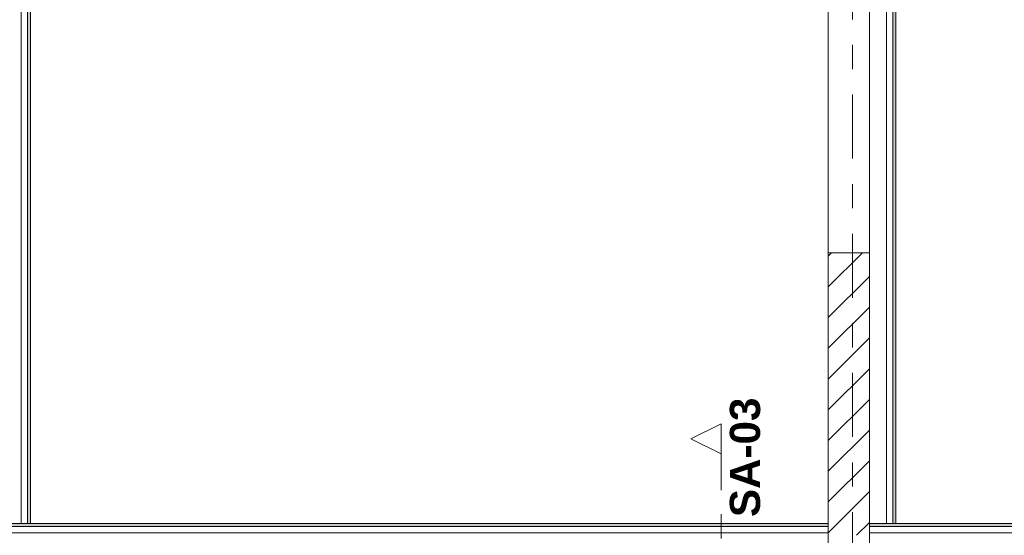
# Model space of a CAD drawing. Header units: metres. Extents: x -3.6 to 84.5, y -11 to 16.8.
# Tile 165 of 256: x 25.9 to 30, y 8.6 to 10.7. Entities that reach past the tile are written whole.
import ezdxf

# ---------------------------------------------------------------- set-up
doc = ezdxf.new("R2010")
doc.units = ezdxf.units.M
doc.header["$MEASUREMENT"] = 0
for name, pattern in [('Schnittlinie', [0.3, 0.15, -0.075, 0, -0.075]), ('Strichlinie doppelt', [0.546806, 0.264583, -0.105833, 0.070556, -0.105833]), ('Wipeout_Contour', [1, 0, -1])]:
    doc.linetypes.add(name, pattern=pattern)
for name, color, linetype in [('154 - Bemaßung_ Beschriftung.Ausbau - Deckenspiegel', 7, 'Continuous'), ('203 - Marker.Schnitt - Ausbaudetail SA', 7, 'Continuous'), ('451 - Universal.Achsen Raster', 7, 'Continuous'), ('605 - Struktur.Wand Innen', 7, 'Continuous'), ('Neubau_653 - Abdeckung.TB Verkofferung', 7, 'Continuous')]:
    doc.layers.add(name, color=color, linetype=linetype)
doc.styles.add('ERSTELLTER_STIL_1', font='txt')
doc.styles.add('ERSTELLTER_STIL_2', font='txt')
doc.dimstyles.new('ERSTELLTER_STIL__2', dxfattribs={"dimtxt": 0.1, "dimasz": 0.0532, "dimexe": 0.18, "dimexo": 0.0625, "dimgap": 0, "dimtad": 1, "dimtih": 1, "dimtoh": 1, "dimzin": 0, "dimdsep": 46, "dimtxsty": 'ERSTELLTER_STIL_2', "dimblk": 'ARROWHEAD_2', "dimblk1": 'ARROWHEAD_2', "dimblk2": 'ARROWHEAD_2', "dimcen": 0.09, "dimse1": 1, "dimse2": 1, "dimclrd": 7, "dimclre": 7, "dimclrt": 7, "dimazin": 0, "dimtfac": 1, "dimtdec": 4, "dimtmove": 0, "dimatfit": 3, "dimfxl": 1, "dimtolj": 1, "dimtzin": 0, "dimarcsym": 0})
pattern_1 = [(45, (0, 0), (-0.01767767, 0.01767767), [0, -0.025])]

# ---------------------------------------------------------------- blocks, each defined once
blk = doc.blocks.new('*D409')
at = {"layer": '154 - Bemaßung_ Beschriftung.Ausbau - Deckenspiegel', "color": 7, "linetype": 'Continuous', "lineweight": 5}
for p, q in [((19.49, 8.3775), (19.49, 8.4825)), ((43.335, 8.3775), (43.335, 8.4825)), ((19.5102, 8.465), (19.4698, 8.395)), ((43.3148, 8.395), (43.3552, 8.465)), ((19.4558, 8.43), (19.49, 8.43)), ((19.49, 8.43), (43.335, 8.43)), ((43.335, 8.43), (43.3692, 8.43))]:
    blk.add_line(p, q, dxfattribs=at)
at = {"color": 254, "linetype": 'Wipeout_Contour', "lineweight": 0, "ltscale": 130.180221}
blk.add_wipeout([(31.1977, 8.4312), (31.6273, 8.4312), (31.6273, 8.5687), (31.1977, 8.5687)], dxfattribs=at).dxf.layer = '154 - Bemaßung_ Beschriftung.Ausbau - Deckenspiegel'
at = {"layer": '154 - Bemaßung_ Beschriftung.Ausbau - Deckenspiegel', "color": 7, "lineweight": 5, "insert": (31.2165, 8.4306), "char_height": 0.1, "attachment_point": 7, "style": 'ERSTELLTER_STIL_2'}
blk.add_mtext('\\A1;{\\pql;\\fArial|b0|i0|c0|p38;23,84\\fArial|b0|i0|c0|p38;\\A1{\\H.66x;\\S5^  ;}}', dxfattribs=at)
blk = doc.blocks.new('ARROWHEAD_2')
at = {"color": 0, "linetype": 'Continuous', "lineweight": 0}
for p, q in [((0, 0), (-1, 0)), ((-0.378, -0.655), (0.378, 0.655))]:
    blk.add_line(p, q, dxfattribs=at)

msp = doc.modelspace()

# ---------------------------------------------------------------- hatches: boundary and pattern name
at = {"layer": 'Neubau_653 - Abdeckung.TB Verkofferung', "linetype": 'Continuous', "lineweight": 0, "true_color": 0x000000}
h = msp.add_hatch(dxfattribs=at)
h.set_pattern_fill('Gips_0001', color=18, style=0, pattern_type=2)
h.set_pattern_definition(pattern_1)
h.paths.add_polyline_path([(25.93, 8.6495), (25.93, 12.69), (25.9175, 12.69), (25.9175, 8.6495)])
h = msp.add_hatch(dxfattribs=at)
h.set_pattern_fill('Gips_0001', color=18, style=0, pattern_type=2)
h.set_pattern_definition(pattern_1)
h.paths.add_polyline_path([(29.51, 8.6495), (29.51, 12.69), (29.4975, 12.69), (29.4975, 8.6495)])
h = msp.add_hatch(dxfattribs=at)
h.set_pattern_fill('Gips_0001', color=18, style=0, pattern_type=2)
h.set_pattern_definition(pattern_1)
h.paths.add_polyline_path([(29.23, 8.6495), (25.82, 8.6495), (25.82, 8.637), (29.23, 8.637)])
h = msp.add_hatch(dxfattribs=at)
h.set_pattern_fill('Gips_0001', color=18, style=0, pattern_type=2)
h.set_pattern_definition(pattern_1)
h.paths.add_polyline_path([(32.85, 8.6495), (29.4, 8.6495), (29.4, 8.637), (32.85, 8.637)])

# ---------------------------------------------------------------- linework, layer by layer
at = {"layer": 'Neubau_653 - Abdeckung.TB Verkofferung', "color": 1, "linetype": 'Continuous', "lineweight": 5}
for p, q in [((25.8905, 12.69), (25.8905, 8.6495)), ((25.9175, 12.69), (25.9175, 8.6495)), ((25.93, 12.69), (25.93, 8.6495)), ((29.4705, 12.69), (29.4705, 8.6495)), ((29.4975, 12.69), (29.4975, 8.6495)), ((29.51, 12.69), (29.51, 8.6495)), ((29.23, 8.6495), (25.82, 8.6495)), ((29.23, 8.637), (25.82, 8.637)), ((32.85, 8.6495), (29.4, 8.6495)), ((32.85, 8.637), (29.4, 8.637)), ((29.23, 8.61), (25.82, 8.61)), ((32.85, 8.61), (29.4, 8.61))]:
    msp.add_line(p, q, dxfattribs=at)
at = {"layer": 'Neubau_653 - Abdeckung.TB Verkofferung', "color": 1, "linetype": 'Continuous', "lineweight": 9}
for p, q in [((25.93, 8.6495), (25.93, 12.69)), ((29.51, 8.6495), (29.51, 12.69)), ((32.85, 8.6495), (25.82, 8.6495)), ((25.93, 8.6495), (25.82, 8.6495))]:
    msp.add_line(p, q, dxfattribs=at)
at = {"layer": 'Neubau_653 - Abdeckung.TB Verkofferung', "color": 1, "linetype": 'Continuous', "lineweight": 5, "flags": 128}
for points in [[(25.93, 8.6495), (25.9175, 8.6495), (25.8905, 8.6495)], [(29.23, 8.6495), (29.23, 8.637), (29.23, 8.61), (29.23, 8.51)], [(29.4, 8.6495), (29.4, 8.637), (29.4, 8.61), (29.4, 8.51)], [(29.51, 8.6495), (29.4975, 8.6495), (29.4705, 8.6495)]]:
    msp.add_lwpolyline(points, dxfattribs=at)

# ---------------------------------------------------------------- next in the draw order: wipeouts: each hides what was drawn before it
at = {"color": 254, "linetype": 'Wipeout_Contour', "lineweight": 0, "ltscale": 122.905242}
msp.add_wipeout([(29.4, 9.77), (29.23, 9.77), (29.23, 8.6), (29.4, 8.6)], dxfattribs=at).dxf.layer = '605 - Struktur.Wand Innen'

# ---------------------------------------------------------------- next in the draw order: hatches: boundary and pattern name
at = {"layer": '605 - Struktur.Wand Innen', "linetype": 'Continuous', "lineweight": 0, "true_color": 0x000000}
h = msp.add_hatch(dxfattribs=at)
h.set_pattern_fill('MW_Ziegel_0001', color=18, style=0, pattern_type=2)
h.set_pattern_definition([(45, (0, 0), (-0.0636396, 0.0636396), [])])
h.paths.add_polyline_path([(29.4, 9.77), (29.23, 9.77), (29.23, 8.6), (29.4, 8.6)])

# ---------------------------------------------------------------- next in the draw order: linework, layer by layer
at = {"layer": '605 - Struktur.Wand Innen', "color": 7, "linetype": 'Continuous', "lineweight": 13}
for p, q in [((29.23, 10.78), (29.23, 9.77)), ((29.4, 9.77), (29.4, 10.78))]:
    msp.add_line(p, q, dxfattribs=at)
at = {"layer": '605 - Struktur.Wand Innen', "color": 7, "linetype": 'Continuous', "lineweight": 18}
msp.add_line((29.4, 9.77), (29.23, 9.77), dxfattribs=at)
at = {"layer": '605 - Struktur.Wand Innen', "color": 7, "linetype": 'Continuous', "lineweight": 18, "flags": 128}
for points in [[(29.23, 9.77), (29.23, 8.6)], [(29.4, 8.6), (29.4, 9.77)]]:
    msp.add_lwpolyline(points, dxfattribs=at)
at = {"layer": 'Neubau_653 - Abdeckung.TB Verkofferung', "color": 1, "linetype": 'Continuous', "lineweight": 9}
for p, q in [((29.4, 8.6495), (29.4, 12.69)), ((29.51, 8.6495), (29.4, 8.6495))]:
    msp.add_line(p, q, dxfattribs=at)

# ---------------------------------------------------------------- next in the draw order: dimensions: what is measured, and where the dimension line sits
at = {"layer": '154 - Bemaßung_ Beschriftung.Ausbau - Deckenspiegel', "color": 7, "linetype": 'Continuous', "lineweight": 5}
dim = msp.add_linear_dim(base=(43.335, 8.42998), p1=(19.48999, 8.08998), p2=(43.335, 8.08998), dimstyle='ERSTELLTER_STIL__2', dxfattribs=at)
dim.commit()
dim.dimension.update_dxf_attribs({"geometry": '*D409', "text_midpoint": (31.51954, 8.49998), "dimtype": 160})

# ---------------------------------------------------------------- next in the draw order: linework, layer by layer
at = {"layer": '203 - Marker.Schnitt - Ausbaudetail SA', "color": 7, "linetype": 'Schnittlinie', "lineweight": 13}
msp.add_line((28.7866, 8.937), (28.7866, 7.8025), dxfattribs=at)
at = {"layer": '451 - Universal.Achsen Raster', "color": 160, "linetype": 'Strichlinie doppelt', "lineweight": 9, "true_color": 0x3232ff}
msp.add_line((29.33, -10.585), (29.33, 16.355), dxfattribs=at)

# ---------------------------------------------------------------- next in the draw order: texts
at = {"layer": '203 - Marker.Schnitt - Ausbaudetail SA', "color": 7, "lineweight": 13, "insert": (28.9499, 8.6754), "char_height": 0.125, "attachment_point": 7, "rotation": 90, "style": 'ERSTELLTER_STIL_1'}
msp.add_mtext('\\A1;{\\pql;\\pt0;\\fArial|b1|i0|c0|p38;SA-03}', dxfattribs=at)

# ---------------------------------------------------------------- next in the draw order: wipeouts: each hides what was drawn before it
at = {"color": 254, "linetype": 'Wipeout_Contour', "lineweight": 0, "ltscale": 89.892079}
msp.add_wipeout([(28.7866, 9.062), (28.6616, 8.9995), (28.7866, 8.937)], dxfattribs=at).dxf.layer = '203 - Marker.Schnitt - Ausbaudetail SA'

# ---------------------------------------------------------------- next in the draw order: linework, layer by layer
at = {"layer": '203 - Marker.Schnitt - Ausbaudetail SA', "color": 7, "linetype": 'Continuous', "lineweight": 13, "flags": 128}
msp.add_lwpolyline([(28.7866, 9.062), (28.7866, 8.937), (28.6616, 8.9995)], close=True, dxfattribs=at)

doc.saveas('drawing.dxf')
